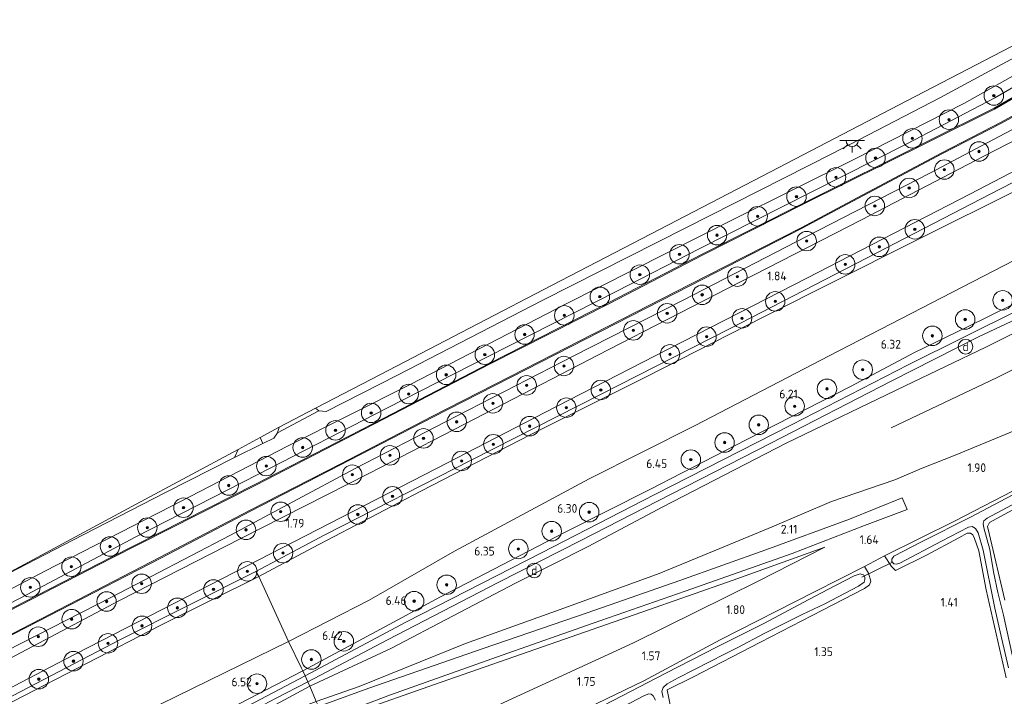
# Model space of a CAD drawing. Extents: x 130905 to 137824, y 412333 to 417928.
# Tile 225 of 256: x 135193 to 135396, y 416317 to 416456. Entities that reach past the tile are written whole.
import ezdxf
from ezdxf.enums import TextEntityAlignment as Align
from ezdxf.lldxf.tags import DXFTag

# ---------------------------------------------------------------- set-up
doc = ezdxf.new("R2010")
doc.units = 0
for name, color, linetype, lineweight in [('B-ME-GR-BOOM-S', 90, 'Continuous', 25), ('B-ME-GR-BOUWLAND_AKKERBOUW-GV', 80, 'Continuous', 13), ('B-ME-GR-GRAS-GV', 60, 'Continuous', 13), ('B-ME-GW-TALUD_KRUIN-G', 90, 'Continuous', 18), ('B-ME-GW-TALUD_TEEN-G', 90, 'Continuous', 18), ('B-ME-IE-MEUBILAIR_DIJKPAAL-S', 7, 'Continuous', 25), ('B-ME-IE-TERREINAFSCHEIDING_DOORGANG-G', 210, 'Continuous', 18), ('B-ME-IE-TERREINAFSCHEIDING_KUNSTMATIG_HEKWERK-G', 20, 'IE-TERREINAFSCHEIDING-KUNSTMATIG', 18), ('B-ME-KG-GRENS_OPNAME-G', 210, 'KG-OPNAME', 18), ('B-ME-KL-ET_LS_OV_LICHTPUNT-S', 190, 'Continuous', 25), ('B-ME-KW-KUNSTWERK_DUIKER-G', 170, 'Continuous', 18), ('B-ME-OB-BESCHOEIING-GV', 7, 'Continuous', 18), ('B-ME-OG-BREUKLIJN-G', 7, 'Continuous', 18), ('B-ME-OG-WATER_SLOOT-G', 120, 'Continuous', 18), ('B-ME-OG-WATER_SLOOT-GV', 120, 'Continuous', 18), ('B-ME-VH-VERHARDING_ASFALT-GV', 252, 'Continuous', 18), ('B-ME-VH-VERHARDING_HALFVERHARDING-GV', 252, 'Continuous', 18), ('B-ME-VH-VERHARDING_STRAATBAKSTEEN-GV', 252, 'Continuous', 18), ('B-ME-WH-WINTERBED-G', 150, 'WH-WINTERBED', 18), ('X-XX-AL-HOOGTELABEL-S', 7, 'Continuous', 25)]:
    doc.layers.add(name, color=color, linetype=linetype, lineweight=lineweight)
doc.styles.add('NLCS-ISO', font='NLCS-ISO.ttf')
doc.styles.add('NLCS-ISO-ANNOTATIVE-T18', font='NLCS-ISO.ttf', dxfattribs={"height": 1.8})
doc.styles.get("Standard").update_dxf_attribs({"font": 'arial.ttf'})
doc.linetypes.add('IE-TERREINAFSCHEIDING-KUNSTMATIG', pattern='A,4,[82,NLCS.SHX,S=0.75,R=90,X=0,Y=0],4,-2', length=10)
tags = doc.linetypes.add('KG-OPNAME', pattern='A,5.5,-2,["O",Standard,S=1.8,R=0,X=-0.5,Y=-0.9],-2,5.5,-2,[5,NLCS.SHX,S=0.75,R=0,X=0,Y=0],-2', length=19).pattern_tags.tags
tags[6] = DXFTag(74, 10)
tags = doc.linetypes.add('WH-WINTERBED', pattern='A,6,-3.5,["WB",Standard,S=1.8,R=0,X=-1.5,Y=-0.9],-3.5,6,-3.5,6,-3.5,6,-3.5,6,-3.5', length=51).pattern_tags.tags
tags[6] = DXFTag(74, 10)

# ---------------------------------------------------------------- blocks, each defined once
blk = doc.blocks.new('SAL-HOOGTELABEL-SO')
at = {"color": 0, "linetype": 'ByBlock', "lineweight": -2, "style": 'NLCS-ISO-ANNOTATIVE-T18'}
blk.add_attdef('HOOGTE', text='', height=1.8, dxfattribs=at).set_placement((2.79, 0), align=Align.RIGHT)
blk = doc.blocks.new('SGR-BOOM_01-SO')
at = {"linetype": 'ByBlock', "lineweight": 18}
h = blk.add_hatch(color=0, dxfattribs=at)
h.dxf.hatch_style = 1
edge = h.paths.add_edge_path()
edge.add_arc((0, 0), 0.25, 0, 360)
at = {"color": 0, "linetype": 'ByBlock', "lineweight": 18}
for radius in [2, 0.25]:
    blk.add_circle((0, 0), radius, dxfattribs=at)
blk = doc.blocks.new('SIE-DIJKPAAL-SO')
at = {"color": 0, "linetype": 'ByBlock', "lineweight": 18}
blk.add_circle((0, 0), 1.5, dxfattribs=at)
at = {"color": 0, "linetype": 'ByBlock', "lineweight": 18, "style": 'NLCS-ISO'}
blk.add_text('d', height=1.8, dxfattribs=at).set_placement((0, 0), align=Align.MIDDLE_CENTER)
blk = doc.blocks.new('SKL-ET_OV_LICHTPUNT-SO')
at = {"color": 0, "linetype": 'ByBlock', "lineweight": 18}
for points in [[(-1.25, 0), (-2.5, 0)], [(1.25, 0), (2.5, 0)], [(-0.92, -0.85), (-1.83, -1.7)], [(0, -1.25), (0, -2.5)], [(0.92, -0.85), (1.83, -1.7)]]:
    blk.add_lwpolyline(points, dxfattribs=at)
blk.add_lwpolyline([(0, 0), (1.25, 0, -1), (-1.25, 0)], format="xyb", close=True, dxfattribs=at)

msp = doc.modelspace()

# ---------------------------------------------------------------- linework, layer by layer
at = {"layer": 'B-ME-GR-BOUWLAND_AKKERBOUW-GV'}
for points in [[(135395.674, 416336.61, 1.46), (135392.48, 416350.269, 1.316), (135392.13, 416351.694, 1.337), (135392.529, 416352.514, 1.369), (135394.671, 416353.683, 1.339), (135400.874, 416357.025, 1.435)], [(135328.153, 416309.209, 1.422), (135326.403, 416318.194, 1.433), (135331.803, 416320.873, 1.628), (135345.534, 416327.969, 1.562), (135358.255, 416334.512, 1.39), (135366.891, 416338.944, 1.407), (135367.876, 416339.756, 1.473), (135368.207, 416340.487, 1.533), (135367.69, 416342.129, 1.49), (135366.898, 416343.48, 1.603), (135370.997, 416345.657, 1.552), (135372.393, 416343.51, 1.351), (135373.25, 416342.666, 1.512), (135379.612, 416345.792, 1.438), (135386.265, 416349.37, 1.437), (135387.933, 416350.316, 1.464), (135388.667, 416350.339, 1.475), (135389.112, 416350.009, 1.481), (135389.476, 416349.216, 1.509), (135390.323, 416346.715, 1.408), (135391.868, 416338.725, 1.4), (135395.945, 416320.676, 1.338)]]:
    msp.add_polyline3d(points, dxfattribs=at)
at = {"layer": 'B-ME-GR-GRAS-GV'}
for points in [[(135271.035, 416382.775, 1.485), (135256.392, 416375.291, 1.485), (135254.917, 416375.446, 1.45), (135254.202, 416375.946, 1.427), (135267.568, 416382.892, 1.49), (135285.836, 416392.386, 1.449), (135304.472, 416402.07, 1.484), (135323.108, 416411.754, 1.518), (135349.328, 416425.379, 1.493), (135375.548, 416439.005, 1.467), (135407.617, 416455.67, 1.551), (135408.846, 416453.95, 1.529), (135382.348, 416439.626, 1.619), (135360.306, 416428.235, 1.579), (135330.233, 416413.002, 1.571), (135300.866, 416398.138, 1.517)], [(135253.598, 416347.286, 1.868), (135242.549, 416341.432, 1.945), (135241.926, 416342.472, 1.897), (135256.142, 416349.951, 1.844), (135286.144, 416365.284, 1.824), (135312.666, 416378.772, 1.809), (135339.188, 416392.26, 1.793), (135365.316, 416405.729, 1.802), (135394.815, 416420.986, 1.889), (135422.17, 416434.996, 1.89), (135422.755, 416434.163, 1.843), (135416.579, 416430.938, 1.838), (135400.037, 416421.655, 1.784), (135376.309, 416409.829, 1.775), (135346.223, 416394.737, 1.772), (135322.069, 416382.42, 1.804), (135298.404, 416370.596, 1.826), (135275.795, 416358.914, 1.81)], [(135265.241, 416336.611, 6.345), (135248.631, 416328.094, 6.426), (135242.549, 416341.432, 1.945), (135253.598, 416347.286, 1.868), (135275.795, 416358.914, 1.81), (135298.404, 416370.596, 1.826), (135322.069, 416382.42, 1.804), (135346.223, 416394.737, 1.772), (135376.309, 416409.829, 1.775), (135400.037, 416421.655, 1.784), (135416.579, 416430.938, 1.838), (135422.755, 416434.163, 1.843), (135431.138, 416422.226, 6.271), (135397.554, 416406.24, 6.256), (135378.575, 416396.472, 6.262), (135359.596, 416386.704, 6.267), (135332.16, 416372.388, 6.527), (135310.343, 416361.442, 6.098), (135282.72, 416346.609, 6.428)], [(135266.636, 416330.158, 6.342), (135251.601, 416322.082, 6.398), (135251.359, 416322.64, 6.41), (135248.631, 416328.094, 6.426), (135265.241, 416336.611, 6.345), (135282.72, 416346.609, 6.428), (135310.343, 416361.442, 6.098), (135332.16, 416372.388, 6.527), (135359.596, 416386.704, 6.267), (135378.575, 416396.472, 6.262), (135397.554, 416406.24, 6.256), (135431.138, 416422.226, 6.271), (135435.338, 416416.244, 6.499), (135410.831, 416403.85, 6.474), (135388.035, 416392.679, 6.492), (135377.167, 416387.359, 6.435), (135364.034, 416380.447, 6.357), (135342.739, 416369.517, 6.348), (135322.818, 416359.252, 6.323), (135305.317, 416350.451, 6.288), (135279.891, 416337.261, 6.273)], [(135269.674, 416326.691, 6.15), (135253.072, 416318.965, 6.24), (135252.607, 416319.855, 6.3), (135269.015, 416328.445, 6.264), (135291.689, 416340.216, 6.249), (135308.67, 416348.845, 6.245), (135324.371, 416356.917, 6.198), (135347.627, 416368.774, 6.345), (135372.355, 416381.495, 6.384), (135390.252, 416390.617, 6.441), (135399.298, 416394.872, 6.398), (135419.021, 416404.291, 6.41), (135436.087, 416413.194, 6.46), (135437.13, 416413.691, 6.499), (135438.274, 416412.081, 6.357), (135424.48, 416404.91, 6.278), (135407.767, 416396.51, 6.312), (135391.803, 416388.519, 6.177), (135375.26, 416380.575, 6.234), (135350.815, 416368.761, 6.017), (135325.523, 416355.723, 6), (135310.152, 416347.615, 6.087), (135295.276, 416340.062, 6.052)], [(135245.668, 416369.824, 1.423), (135243.423, 416368.725, 1.452), (135242.867, 416369.944, 1.463), (135246.78, 416372.045, 1.447), (135246.39, 416370.945, 1.456)], [(135204.424, 416348.896, 1.577), (135185.435, 416339.106, 1.605), (135217.368, 416356.252, 1.568), (135238.32, 416367.503, 1.482), (135237.554, 416365.854, 1.528), (135223.414, 416358.687, 1.548)], [(135270.059, 416303.847, 1.926), (135261.277, 416299.521, 1.959), (135256.286, 416311.111, 5.023), (135262.249, 416313.565, 4.791), (135278.624, 416319.306, 4.166), (135303.746, 416328.02, 3.276), (135321.191, 416334.126, 2.646), (135339.934, 416340.673, 2.166), (135358.747, 416347.484, 1.869), (135345.053, 416340.457, 1.914), (135319.497, 416327.819, 1.873), (135292.832, 416315.601, 1.888), (135284.011, 416311.269, 1.827)], [(135089.363, 416260.792, 1.8), (135076.204, 416253.153, 1.917), (135075.011, 416254.877, 2.02), (135097.063, 416266.833, 1.885), (135131.089, 416284.82, 1.876), (135155.316, 416297.338, 1.885), (135180.935, 416311.199, 1.864), (135214.155, 416328.535, 1.825), (135241.926, 416342.472, 1.897), (135242.549, 416341.432, 1.945), (135222.493, 416331.455, 1.931), (135192.206, 416315.857, 1.892), (135159.71, 416298.709, 1.799), (135133.196, 416284.533, 1.66), (135112.353, 416273.195, 1.884)], [(135089.907, 416255.877, 3.53), (135077.909, 416250.771, 3.052), (135076.204, 416253.153, 1.917), (135089.363, 416260.792, 1.8), (135112.353, 416273.195, 1.884), (135133.196, 416284.533, 1.66), (135159.71, 416298.709, 1.799), (135192.206, 416315.857, 1.892), (135222.493, 416331.455, 1.931), (135242.549, 416341.432, 1.945), (135248.631, 416328.094, 6.426), (135222.361, 416315.217, 6.417), (135194.71, 416301.548, 6.517), (135174.765, 416291.633, 6.275), (135164.594, 416286.794, 6.15), (135159.782, 416284.455, 6.275), (135154.49, 416282.512, 5.789), (135140.894, 416277.463, 5.1), (135131.464, 416273.492, 4.93), (135108.664, 416263.742, 4.142)], [(135235.443, 416309.796, 6.344), (135229.431, 416306.558, 6.35), (135231.935, 416307.353, 6.161), (135239.268, 416310.083, 5.738), (135254.354, 416315.797, 5.114), (135254.605, 416315.242, 5.056), (135254.83, 416314.799, 5.056), (135239.32, 416309.695, 5.622), (135232.717, 416307.314, 5.949), (135225.7, 416305.016, 6.297), (135222.233, 416303.78, 6.27), (135231.481, 416308.744, 6.402), (135245.996, 416316.433, 6.299), (135252.607, 416319.855, 6.3), (135253.072, 416318.965, 6.24), (135243.546, 416313.838, 6.369)], [(135231.935, 416307.353, 6.161), (135229.431, 416306.558, 6.35), (135235.443, 416309.796, 6.344), (135243.546, 416313.838, 6.369), (135253.072, 416318.965, 6.24), (135254.354, 416315.797, 5.114), (135239.268, 416310.083, 5.738)]]:
    msp.add_polyline3d(points, close=True, dxfattribs=at)
for points in [[(135175.351, 416330.284, 1.625), (135198.685, 416342.519, 1.627), (135224.493, 416355.805, 1.633), (135248.431, 416368.177, 1.492), (135273.748, 416380.89, 1.518), (135305.671, 416397.358, 1.538), (135339.953, 416414.647, 1.582), (135364.669, 416427.017, 1.634), (135387.383, 416438.58, 1.628), (135410.546, 416451.55, 1.627)], [(135170.355, 416324.982, 1.334), (135195.045, 416337.767, 1.239), (135217.363, 416349.549, 1.148), (135242.39, 416362.331, 1.38), (135268.997, 416376.018, 1.366), (135289.499, 416386.511, 1.265), (135316.071, 416399.964, 1.196), (135333.053, 416408.709, 1.427), (135355.938, 416420.304, 1.623), (135375.541, 416430.223, 1.43), (135393.636, 416439.633, 1.345), (135411.598, 416450.045, 1.313)], [(135411.598, 416450.045, 1.313), (135393.636, 416439.633, 1.345), (135375.541, 416430.223, 1.43), (135355.938, 416420.304, 1.623), (135333.053, 416408.709, 1.427), (135316.071, 416399.964, 1.196), (135289.499, 416386.511, 1.265), (135268.997, 416376.018, 1.366), (135242.39, 416362.331, 1.38), (135217.363, 416349.549, 1.148), (135195.045, 416337.767, 1.239), (135170.355, 416324.982, 1.334)], [(135412.643, 416448.594, 0.54), (135393.501, 416437.505, 0.54), (135379.745, 416430.67, 0.54), (135354.367, 416418.05, 0.54), (135333.547, 416407.538, 0.54), (135314.433, 416397.637, 0.54), (135289.847, 416385.155, 0.54), (135268.202, 416373.944, 0.54), (135241.867, 416360.373, 0.54), (135212.218, 416345.345, 0.54), (135179.494, 416328.55, 0.54)], [(135190.303, 416328.626, 0.565), (135222.434, 416345.227, 0.565), (135240.858, 416354.837, 0.565), (135259.337, 416364.331, 0.565), (135278.304, 416374.145, 0.565), (135297.327, 416383.843, 0.565), (135331.146, 416401.151, 0.565), (135353.964, 416412.821, 0.565), (135363.439, 416417.87, 0.565), (135382.88, 416428.206, 0.565), (135395.023, 416434.47, 0.565), (135410.438, 416442.941, 0.565)], [(135417.822, 416441.254, 1.802), (135391.367, 416427.65, 1.743), (135366.235, 416414.612, 1.829), (135338.761, 416400.54, 1.773), (135314.266, 416387.915, 1.651), (135289.043, 416374.903, 1.766), (135265.163, 416362.582, 1.718), (135238.863, 416349.199, 1.698), (135213.966, 416336.486, 1.732), (135187.748, 416322.7, 1.805)], [(135183.448, 416314.365, 1.764), (135202.786, 416324.424, 1.765), (135222.595, 416334.589, 1.759), (135242.404, 416344.755, 1.753), (135261.84, 416354.765, 1.787), (135281.276, 416364.776, 1.82), (135301.274, 416375.053, 1.833), (135321.273, 416385.33, 1.846), (135355.053, 416402.63, 1.859), (135388.519, 416419.86, 1.874), (135420.933, 416436.758, 1.897)], [(135422.17, 416434.996, 1.89), (135394.815, 416420.986, 1.889), (135365.316, 416405.729, 1.802), (135339.188, 416392.26, 1.793), (135312.666, 416378.772, 1.809), (135286.144, 416365.284, 1.824), (135256.142, 416349.951, 1.844), (135241.926, 416342.472, 1.897), (135214.155, 416328.535, 1.825), (135180.935, 416311.199, 1.864)], [(135395.696, 416432.356, 1.753), (135380.265, 416424.173, 1.706), (135354.976, 416411.187, 1.689), (135329.677, 416398.151, 1.668), (135307.208, 416386.696, 1.719), (135280.901, 416373.146, 1.656), (135262.32, 416363.564, 1.715), (135236.787, 416349.927, 1.761), (135212.339, 416337.227, 1.709), (135187.636, 416324.645, 1.744)], [(135187.636, 416324.645, 1.744), (135212.339, 416337.227, 1.709), (135236.787, 416349.927, 1.761), (135262.32, 416363.564, 1.715), (135280.901, 416373.146, 1.656), (135307.208, 416386.696, 1.719), (135329.677, 416398.151, 1.668), (135354.976, 416411.187, 1.689), (135380.265, 416424.173, 1.706), (135395.696, 416432.356, 1.753)], [(135402.882, 416373.491, 2.068), (135385.466, 416366.318, 2.247), (135378.697, 416363.647, 2.237), (135373.096, 416361.249, 2.13), (135360.121, 416356.826, 2.037), (135347.946, 416351.659, 2.28), (135337.196, 416347.148, 2.524), (135324.723, 416342.072, 2.819), (135306.89, 416335.562, 3.269), (135284.961, 416327.674, 4.126), (135263.157, 416318.875, 4.791), (135254.354, 416315.797, 5.114), (135253.072, 416318.965, 6.24), (135269.674, 416326.691, 6.15), (135295.276, 416340.062, 6.052), (135310.152, 416347.615, 6.087), (135325.523, 416355.723, 6), (135350.815, 416368.761, 6.017), (135375.26, 416380.575, 6.234), (135391.803, 416388.519, 6.177), (135407.767, 416396.51, 6.312)], [(135254.354, 416315.797, 5.114), (135263.157, 416318.875, 4.791), (135284.961, 416327.674, 4.126), (135306.89, 416335.562, 3.269), (135324.723, 416342.072, 2.819), (135337.196, 416347.148, 2.524), (135347.946, 416351.659, 2.28), (135360.121, 416356.826, 2.037), (135373.096, 416361.249, 2.13), (135378.697, 416363.647, 2.237), (135385.466, 416366.318, 2.247), (135402.882, 416373.491, 2.068)], [(135411.021, 416366.082, 1.342), (135385.375, 416352.786, 1.41), (135370.997, 416345.657, 1.552), (135366.898, 416343.48, 1.603), (135356.633, 416338.296, 1.472), (135337.282, 416328.468, 1.485), (135321.583, 416320.061, 1.359), (135298.348, 416308.811, 1.475)], [(135395.945, 416320.676, 1.338), (135391.868, 416338.725, 1.4), (135390.323, 416346.715, 1.408), (135389.476, 416349.216, 1.509), (135389.112, 416350.009, 1.481), (135388.667, 416350.339, 1.475), (135387.933, 416350.316, 1.464), (135386.265, 416349.37, 1.437), (135379.612, 416345.792, 1.438), (135373.25, 416342.666, 1.512), (135372.393, 416343.51, 1.351), (135370.997, 416345.657, 1.552), (135385.375, 416352.786, 1.41), (135411.021, 416366.082, 1.342)], [(135403.281, 416361.316, 0.595), (135388.622, 416353.617, 0.595), (135378.561, 416348.536, 0.595), (135372.931, 416345.596, 0.595), (135372.486, 416344.988, 0.595), (135372.489, 416344.509, 0.595), (135372.868, 416344.069, 0.595), (135373.379, 416343.946, 0.595), (135374.113, 416344.183, 0.595), (135382.703, 416348.676, 0.595), (135388.242, 416351.572, 0.595), (135388.951, 416351.684, 0.595), (135389.662, 416351.317, 0.595), (135390.181, 416350.407, 0.595), (135391.222, 416346.864, 0.595), (135393.645, 416334.914, 0.595), (135395.067, 416328.559, 0.595), (135396.428, 416322.684, 0.595)], [(135255.948, 416311.988, 5.056), (135269.62, 416317.157, 4.527), (135292.514, 416325.292, 3.693), (135311.177, 416331.891, 3.012), (135330.07, 416338.436, 2.406), (135352.002, 416346.173, 1.953), (135366.899, 416351.883, 1.801), (135375.608, 416355.215, 1.782), (135374.599, 416357.568, 1.878), (135363.775, 416353.222, 1.852), (135346.607, 416346.903, 2.099), (135328.957, 416340.63, 2.487), (135309.963, 416334.015, 3.051), (135288.616, 416326.666, 3.816), (135265.152, 416318.517, 4.706), (135254.83, 416314.799, 5.056)], [(135397.283, 416325.097, 0.595), (135395.387, 416333.514, 0.595), (135394.229, 416338.131, 0.595), (135393.374, 416342.411, 0.595), (135392.592, 416346.953, 0.595), (135391.351, 416351.389, 0.595), (135391.209, 416352.338, 0.595), (135391.401, 416352.824, 0.595), (135392.084, 416353.405, 0.595), (135399.11, 416357.151, 0.595)], [(135400.874, 416357.025, 1.435), (135394.671, 416353.683, 1.339), (135392.529, 416352.514, 1.369), (135392.13, 416351.694, 1.337), (135392.48, 416350.269, 1.316), (135395.674, 416336.61, 1.46)], [(135292.832, 416315.601, 1.888), (135319.497, 416327.819, 1.873), (135345.053, 416340.457, 1.914), (135358.747, 416347.484, 1.869), (135339.934, 416340.673, 2.166), (135321.191, 416334.126, 2.646), (135303.746, 416328.02, 3.276), (135278.624, 416319.306, 4.166), (135262.249, 416313.565, 4.791)], [(135298.348, 416308.811, 1.475), (135321.583, 416320.061, 1.359), (135337.282, 416328.468, 1.485), (135356.633, 416338.296, 1.472), (135366.898, 416343.48, 1.603), (135367.69, 416342.129, 1.49), (135368.207, 416340.487, 1.533), (135367.876, 416339.756, 1.473), (135366.891, 416338.944, 1.407), (135358.255, 416334.512, 1.39), (135345.534, 416327.969, 1.562), (135331.803, 416320.873, 1.628), (135326.403, 416318.194, 1.433), (135328.153, 416309.209, 1.422)], [(135325.538, 416316.635, 0.595), (135325.299, 416317.848, 0.595), (135325.53, 416318.664, 0.595), (135326.354, 416319.425, 0.595), (135328.612, 416320.671, 0.595), (135338.305, 416325.577, 0.595), (135340.894, 416326.84, 0.595), (135346.272, 416329.716, 0.595), (135354.076, 416333.608, 0.595), (135358.758, 416335.813, 0.595), (135365.656, 416339.471, 0.595), (135366.812, 416340.305, 0.595), (135366.958, 416340.826, 0.595), (135366.922, 416341.317, 0.595), (135366.668, 416341.79, 0.595), (135365.987, 416341.973, 0.595), (135364.794, 416341.574, 0.595), (135359.362, 416338.753, 0.595), (135354.288, 416336.13, 0.595), (135346.358, 416331.858, 0.595), (135336.811, 416327.068, 0.595), (135325.939, 416321.504, 0.595), (135317.172, 416316.974, 0.595), (135309.612, 416313.05, 0.595)], [(135174.765, 416291.633, 6.275), (135194.71, 416301.548, 6.517), (135222.361, 416315.217, 6.417), (135248.631, 416328.094, 6.426), (135251.359, 416322.64, 6.41), (135251.601, 416322.082, 6.398), (135234.836, 416313.391, 6.488), (135222.145, 416306.491, 6.447), (135207.046, 416297.835, 6.477), (135193.875, 416290.49, 6.471), (135187.194, 416287.168, 6.478)], [(135311.55, 416311.716, 0.595), (135321.732, 416317.007, 0.595), (135322.651, 416317.39, 0.595), (135323.083, 416317.314, 0.595), (135323.521, 416316.93, 0.595), (135324.007, 416316.032, 0.595)]]:
    msp.add_polyline3d(points, dxfattribs=at)
at = {"layer": 'B-ME-GW-TALUD_KRUIN-G'}
for points in [[(135431.138, 416422.226, 6.271), (135397.554, 416406.24, 6.256), (135378.575, 416396.472, 6.262), (135359.596, 416386.704, 6.267), (135332.16, 416372.388, 6.527), (135310.343, 416361.442, 6.098), (135282.72, 416346.609, 6.428), (135265.241, 416336.611, 6.345), (135248.631, 416328.094, 6.426), (135222.361, 416315.217, 6.417), (135194.71, 416301.548, 6.517), (135174.765, 416291.633, 6.275), (135164.594, 416286.794, 6.15), (135159.782, 416284.455, 6.275), (135154.49, 416282.512, 5.789), (135140.894, 416277.463, 5.1), (135131.464, 416273.492, 4.93), (135108.664, 416263.742, 4.142), (135089.907, 416255.877, 3.53), (135077.909, 416250.771, 3.052)], [(135438.274, 416412.081, 6.357), (135424.48, 416404.91, 6.278), (135407.767, 416396.51, 6.312), (135391.803, 416388.519, 6.177), (135375.26, 416380.575, 6.234), (135350.815, 416368.761, 6.017), (135325.523, 416355.723, 6), (135310.152, 416347.615, 6.087), (135295.276, 416340.062, 6.052), (135269.674, 416326.691, 6.15), (135253.072, 416318.965, 6.24), (135243.546, 416313.838, 6.369), (135235.443, 416309.796, 6.344), (135229.431, 416306.558, 6.35)], [(135153.304, 416238.313, 1.476), (135156.794, 416242.52, 1.827), (135159.45, 416246.055, 2.227), (135164.246, 416252.55, 3.188), (135171.926, 416264.604, 4.636), (135176.703, 416272.498, 5.866), (135180.056, 416277.937, 6.435), (135181.888, 416279.78, 6.521), (135183.26, 416280.722, 6.51), (135191.505, 416285.142, 6.441), (135205.528, 416292.25, 6.35), (135212.296, 416295.205, 6.317), (135219.646, 416298.033, 6.295), (135228.927, 416301.618, 6.214), (135238.965, 416305.07, 5.826), (135256.286, 416311.111, 5.023), (135262.249, 416313.565, 4.791), (135278.624, 416319.306, 4.166), (135303.746, 416328.02, 3.276), (135321.191, 416334.126, 2.646), (135339.934, 416340.673, 2.166), (135358.747, 416347.484, 1.869)]]:
    msp.add_polyline3d(points, dxfattribs=at)
at = {"layer": 'B-ME-GW-TALUD_TEEN-G'}
for points in [[(135076.204, 416253.153, 1.917), (135089.363, 416260.792, 1.8), (135112.353, 416273.195, 1.884), (135133.196, 416284.533, 1.66), (135159.71, 416298.709, 1.799), (135192.206, 416315.857, 1.892), (135222.493, 416331.455, 1.931), (135242.549, 416341.432, 1.945), (135253.598, 416347.286, 1.868), (135275.795, 416358.914, 1.81), (135298.404, 416370.596, 1.826), (135322.069, 416382.42, 1.804), (135346.223, 416394.737, 1.772), (135376.309, 416409.829, 1.775), (135400.037, 416421.655, 1.784), (135416.579, 416430.938, 1.838), (135422.755, 416434.163, 1.843)], [(135448.92, 416396.901, 2.178), (135423.333, 416383.149, 2.047), (135402.882, 416373.491, 2.068), (135385.466, 416366.318, 2.247), (135378.697, 416363.647, 2.237), (135373.096, 416361.249, 2.13), (135360.121, 416356.826, 2.037), (135347.946, 416351.659, 2.28), (135337.196, 416347.148, 2.524), (135324.723, 416342.072, 2.819), (135306.89, 416335.562, 3.269), (135284.961, 416327.674, 4.126), (135263.157, 416318.875, 4.791), (135254.354, 416315.797, 5.114), (135239.268, 416310.083, 5.738), (135231.935, 416307.353, 6.161), (135229.431, 416306.558, 6.35)], [(135358.747, 416347.484, 1.869), (135345.053, 416340.457, 1.914), (135319.497, 416327.819, 1.873), (135292.832, 416315.601, 1.888), (135284.011, 416311.269, 1.827), (135270.059, 416303.847, 1.926), (135261.277, 416299.521, 1.959), (135259.909, 416298.816, 1.977), (135248.16, 416292.976, 1.869), (135233.575, 416285.183, 1.901), (135213.92, 416274.893, 1.763), (135203.434, 416269.169, 1.794), (135189.294, 416261.277, 1.73), (135179.676, 416255.764, 1.713), (135173.098, 416251.808, 1.68), (135166.695, 416247.756, 1.641), (135158.936, 416242.343, 1.617), (135153.304, 416238.313, 1.476)]]:
    msp.add_polyline3d(points, dxfattribs=at)
at = {"layer": 'B-ME-IE-TERREINAFSCHEIDING_DOORGANG-G'}
for points in [[(135370.997, 416345.657, 1.552), (135366.898, 416343.48, 1.603)], [(135251.359, 416322.64, 6.41), (135251.601, 416322.082, 6.398), (135252.077, 416321.029, 6.352), (135252.607, 416319.855, 6.3), (135253.072, 416318.965, 6.24)]]:
    msp.add_polyline3d(points, dxfattribs=at)
at = {"layer": 'B-ME-IE-TERREINAFSCHEIDING_KUNSTMATIG_HEKWERK-G'}
for points in [[(135422.17, 416434.996, 1.89), (135394.815, 416420.986, 1.889), (135365.316, 416405.729, 1.802), (135339.188, 416392.26, 1.793), (135312.666, 416378.772, 1.809), (135286.144, 416365.284, 1.824), (135256.142, 416349.951, 1.844), (135241.926, 416342.472, 1.897)], [(135251.359, 416322.64, 6.41), (135248.631, 416328.094, 6.426), (135242.549, 416341.432, 1.945), (135241.926, 416342.472, 1.897), (135214.155, 416328.535, 1.825), (135180.935, 416311.199, 1.864), (135155.316, 416297.338, 1.885), (135131.089, 416284.82, 1.876), (135097.063, 416266.833, 1.885), (135075.011, 416254.877, 2.02)], [(135253.072, 416318.965, 6.24), (135254.354, 416315.797, 5.114), (135254.605, 416315.242, 5.056)]]:
    msp.add_polyline3d(points, dxfattribs=at)
at = {"layer": 'B-ME-KG-GRENS_OPNAME-G'}
msp.add_polyline3d([(135407.617, 416455.67, 1.551), (135375.548, 416439.005, 1.467), (135349.328, 416425.379, 1.493), (135323.108, 416411.754, 1.518), (135304.472, 416402.07, 1.484), (135285.836, 416392.386, 1.449), (135267.568, 416382.892, 1.49), (135254.202, 416375.946, 1.427), (135246.78, 416372.045, 1.447), (135242.867, 416369.944, 1.463), (135238.32, 416367.503, 1.482), (135217.368, 416356.252, 1.568), (135185.435, 416339.106, 1.605), (135164.427, 416327.826, 1.605), (135143.42, 416316.546, 1.604), (135119.143, 416303.51, 1.564), (135094.867, 416290.475, 1.523), (135062.262, 416272.968, 1.656)], dxfattribs=at)
at = {"layer": 'B-ME-KW-KUNSTWERK_DUIKER-G'}
msp.add_polyline3d([(135366.354, 416341.329, 0.606), (135372.657, 416344.386, 0.606)], dxfattribs=at)
at = {"layer": 'B-ME-OB-BESCHOEIING-GV'}
for points in [[(135179.494, 416328.55, 0.54), (135212.218, 416345.345, 0.54), (135241.867, 416360.373, 0.54), (135268.202, 416373.944, 0.54), (135289.847, 416385.155, 0.54), (135314.433, 416397.637, 0.54), (135333.547, 416407.538, 0.54), (135354.367, 416418.05, 0.54), (135379.745, 416430.67, 0.54), (135393.501, 416437.505, 0.54), (135412.643, 416448.594, 0.54)], [(135412.743, 416448.421, 0.365), (135393.596, 416437.329, 0.365), (135379.834, 416430.491, 0.365), (135354.457, 416417.871, 0.365), (135333.638, 416407.36, 0.365), (135314.524, 416397.459, 0.365), (135289.938, 416384.977, 0.365), (135268.294, 416373.766, 0.365), (135241.958, 416360.195, 0.365), (135212.309, 416345.167, 0.365), (135179.586, 416328.373, 0.365)], [(135190.211, 416328.804, 0.365), (135222.342, 416345.405, 0.365), (135240.766, 416355.014, 0.365), (135259.245, 416364.509, 0.365), (135278.213, 416374.322, 0.365), (135297.236, 416384.021, 0.365), (135331.055, 416401.329, 0.365), (135353.871, 416412.998, 0.365), (135363.345, 416418.047, 0.365), (135382.787, 416428.383, 0.365), (135394.929, 416434.646, 0.365), (135410.342, 416443.116, 0.365)], [(135410.438, 416442.941, 0.565), (135395.023, 416434.47, 0.565), (135382.88, 416428.206, 0.565), (135363.439, 416417.87, 0.565), (135353.964, 416412.821, 0.565), (135331.146, 416401.151, 0.565), (135297.327, 416383.843, 0.565), (135278.304, 416374.145, 0.565), (135259.337, 416364.331, 0.565), (135240.858, 416354.837, 0.565), (135222.434, 416345.227, 0.565), (135190.303, 416328.626, 0.565)]]:
    msp.add_polyline3d(points, dxfattribs=at)
at = {"layer": 'B-ME-OG-BREUKLIJN-G'}
msp.add_polyline3d([(135440.155, 416405.399, 4.674), (135418.155, 416394.198, 4.674), (135394.087, 416382.238, 4.736), (135372.355, 416371.956, 4.674)], dxfattribs=at)
at = {"layer": 'B-ME-OG-WATER_SLOOT-G'}
for points in [[(135411.598, 416450.045, 1.313), (135393.636, 416439.633, 1.345), (135375.541, 416430.223, 1.43), (135355.938, 416420.304, 1.623), (135333.053, 416408.709, 1.427), (135316.071, 416399.964, 1.196), (135289.499, 416386.511, 1.265), (135268.997, 416376.018, 1.366), (135242.39, 416362.331, 1.38), (135217.363, 416349.549, 1.148), (135195.045, 416337.767, 1.239), (135170.355, 416324.982, 1.334), (135149.451, 416314.128, 1.447), (135125.912, 416301.563, 1.466), (135103.618, 416289.615, 1.368), (135078.571, 416276.338, 1.351), (135064.902, 416269.18, 1.399)], [(135069.622, 416262.524, 1.828), (135076.097, 416265.965, 1.598), (135101.815, 416279.439, 1.626), (135133.238, 416296.285, 1.591), (135163.773, 416312.059, 1.728), (135187.636, 416324.645, 1.744), (135212.339, 416337.227, 1.709), (135236.787, 416349.927, 1.761), (135262.32, 416363.564, 1.715), (135280.901, 416373.146, 1.656), (135307.208, 416386.696, 1.719), (135329.677, 416398.151, 1.668), (135354.976, 416411.187, 1.689), (135380.265, 416424.173, 1.706), (135395.696, 416432.356, 1.753), (135416.42, 416443.185, 1.903)], [(135373.25, 416342.666, 1.512), (135372.393, 416343.51, 1.351), (135370.997, 416345.657, 1.552), (135385.375, 416352.786, 1.41), (135411.021, 416366.082, 1.342), (135425.303, 416373.626, 1.614)], [(135400.874, 416357.025, 1.435), (135394.671, 416353.683, 1.339), (135392.529, 416352.514, 1.369), (135392.13, 416351.694, 1.337), (135392.48, 416350.269, 1.316), (135395.674, 416336.61, 1.46)], [(135395.945, 416320.676, 1.338), (135391.868, 416338.725, 1.4), (135390.323, 416346.715, 1.408), (135389.476, 416349.216, 1.509), (135389.112, 416350.009, 1.481), (135388.667, 416350.339, 1.475), (135387.933, 416350.316, 1.464), (135386.265, 416349.37, 1.437), (135379.612, 416345.792, 1.438), (135373.25, 416342.666, 1.512)], [(135274.727, 416297.167, 1.455), (135279.021, 416299.285, 1.427), (135290.57, 416304.762, 1.41), (135298.348, 416308.811, 1.475), (135321.583, 416320.061, 1.359), (135337.282, 416328.468, 1.485), (135356.633, 416338.296, 1.472), (135366.898, 416343.48, 1.603)], [(135366.898, 416343.48, 1.603), (135367.69, 416342.129, 1.49), (135368.207, 416340.487, 1.533), (135367.876, 416339.756, 1.473), (135366.891, 416338.944, 1.407), (135358.255, 416334.512, 1.39), (135345.534, 416327.969, 1.562), (135331.803, 416320.873, 1.628), (135326.403, 416318.194, 1.433)], [(135326.403, 416318.194, 1.433), (135328.153, 416309.209, 1.422), (135333.068, 416284.375, 1.293), (135335.904, 416269.772, 1.105), (135342.079, 416239.798, 1.037), (135347.761, 416211.076, 1.118), (135353.308, 416182.08, 1.04), (135357.812, 416157.557, 0.944), (135361.701, 416134.549, 1.037), (135366.359, 416110.69, 1.088), (135369.734, 416092.215, 1.085)]]:
    msp.add_polyline3d(points, dxfattribs=at)
at = {"layer": 'B-ME-OG-WATER_SLOOT-GV'}
for points in [[(135179.586, 416328.373, 0.365), (135212.309, 416345.167, 0.365), (135241.958, 416360.195, 0.365), (135268.294, 416373.766, 0.365), (135289.938, 416384.977, 0.365), (135314.524, 416397.459, 0.365), (135333.638, 416407.36, 0.365), (135354.457, 416417.871, 0.365), (135379.834, 416430.491, 0.365), (135393.596, 416437.329, 0.365), (135412.743, 416448.421, 0.365)], [(135410.342, 416443.116, 0.365), (135394.929, 416434.646, 0.365), (135382.787, 416428.383, 0.365), (135363.345, 416418.047, 0.365), (135353.871, 416412.998, 0.365), (135331.055, 416401.329, 0.365), (135297.236, 416384.021, 0.365), (135278.213, 416374.322, 0.365), (135259.245, 416364.509, 0.365), (135240.766, 416355.014, 0.365), (135222.342, 416345.405, 0.365), (135190.211, 416328.804, 0.365)], [(135396.428, 416322.684, 0.595), (135395.067, 416328.559, 0.595), (135393.645, 416334.914, 0.595), (135391.222, 416346.864, 0.595), (135390.181, 416350.407, 0.595), (135389.662, 416351.317, 0.595), (135388.951, 416351.684, 0.595), (135388.242, 416351.572, 0.595), (135382.703, 416348.676, 0.595), (135374.113, 416344.183, 0.595), (135373.379, 416343.946, 0.595), (135372.868, 416344.069, 0.595), (135372.489, 416344.509, 0.595), (135372.486, 416344.988, 0.595), (135372.931, 416345.596, 0.595), (135378.561, 416348.536, 0.595), (135388.622, 416353.617, 0.595), (135403.281, 416361.316, 0.595)], [(135399.11, 416357.151, 0.595), (135392.084, 416353.405, 0.595), (135391.401, 416352.824, 0.595), (135391.209, 416352.338, 0.595), (135391.351, 416351.389, 0.595), (135392.592, 416346.953, 0.595), (135393.374, 416342.411, 0.595), (135394.229, 416338.131, 0.595), (135395.387, 416333.514, 0.595), (135397.283, 416325.097, 0.595)], [(135309.612, 416313.05, 0.595), (135317.172, 416316.974, 0.595), (135325.939, 416321.504, 0.595), (135336.811, 416327.068, 0.595), (135346.358, 416331.858, 0.595), (135354.288, 416336.13, 0.595), (135359.362, 416338.753, 0.595), (135364.794, 416341.574, 0.595), (135365.987, 416341.973, 0.595), (135366.668, 416341.79, 0.595), (135366.922, 416341.317, 0.595), (135366.958, 416340.826, 0.595), (135366.812, 416340.305, 0.595), (135365.656, 416339.471, 0.595), (135358.758, 416335.813, 0.595), (135354.076, 416333.608, 0.595), (135346.272, 416329.716, 0.595), (135340.894, 416326.84, 0.595), (135338.305, 416325.577, 0.595), (135328.612, 416320.671, 0.595), (135326.354, 416319.425, 0.595), (135325.53, 416318.664, 0.595), (135325.299, 416317.848, 0.595), (135325.538, 416316.635, 0.595)], [(135324.007, 416316.032, 0.595), (135323.521, 416316.93, 0.595), (135323.083, 416317.314, 0.595), (135322.651, 416317.39, 0.595), (135321.732, 416317.007, 0.595), (135311.55, 416311.716, 0.595)]]:
    msp.add_polyline3d(points, dxfattribs=at)
at = {"layer": 'B-ME-VH-VERHARDING_ASFALT-GV'}
for points in [[(135185.435, 416339.106, 1.605), (135204.424, 416348.896, 1.577), (135223.414, 416358.687, 1.548), (135237.554, 416365.854, 1.528), (135243.423, 416368.725, 1.452), (135245.668, 416369.824, 1.423), (135246.39, 416370.945, 1.456), (135254.917, 416375.446, 1.45), (135256.392, 416375.291, 1.485), (135271.035, 416382.775, 1.485), (135300.866, 416398.138, 1.517), (135330.233, 416413.002, 1.571), (135360.306, 416428.235, 1.579), (135382.348, 416439.626, 1.619), (135408.846, 416453.95, 1.529)], [(135410.546, 416451.55, 1.627), (135387.383, 416438.58, 1.628), (135364.669, 416427.017, 1.634), (135339.953, 416414.647, 1.582), (135305.671, 416397.358, 1.538), (135273.748, 416380.89, 1.518), (135248.431, 416368.177, 1.492), (135224.493, 416355.805, 1.633), (135198.685, 416342.519, 1.627), (135175.351, 416330.284, 1.625)], [(135187.748, 416322.7, 1.805), (135213.966, 416336.486, 1.732), (135238.863, 416349.199, 1.698), (135265.163, 416362.582, 1.718), (135289.043, 416374.903, 1.766), (135314.266, 416387.915, 1.651), (135338.761, 416400.54, 1.773), (135366.235, 416414.612, 1.829), (135391.367, 416427.65, 1.743), (135417.822, 416441.254, 1.802)], [(135420.933, 416436.758, 1.897), (135388.519, 416419.86, 1.874), (135355.053, 416402.63, 1.859), (135321.273, 416385.33, 1.846), (135301.274, 416375.053, 1.833), (135281.276, 416364.776, 1.82), (135261.84, 416354.765, 1.787), (135242.404, 416344.755, 1.753), (135222.595, 416334.589, 1.759), (135202.786, 416324.424, 1.765), (135183.448, 416314.365, 1.764)]]:
    msp.add_polyline3d(points, dxfattribs=at)
at = {"layer": 'B-ME-VH-VERHARDING_HALFVERHARDING-GV'}
for points in [[(135269.015, 416328.445, 6.264), (135252.607, 416319.855, 6.3), (135252.077, 416321.029, 6.352), (135251.601, 416322.082, 6.398), (135266.636, 416330.158, 6.342), (135279.891, 416337.261, 6.273), (135305.317, 416350.451, 6.288), (135322.818, 416359.252, 6.323), (135342.739, 416369.517, 6.348), (135364.034, 416380.447, 6.357), (135377.167, 416387.359, 6.435), (135388.035, 416392.679, 6.492), (135410.831, 416403.85, 6.474), (135435.338, 416416.244, 6.499), (135437.13, 416413.691, 6.499), (135436.087, 416413.194, 6.46), (135419.021, 416404.291, 6.41), (135399.298, 416394.872, 6.398), (135390.252, 416390.617, 6.441), (135372.355, 416381.495, 6.384), (135347.627, 416368.774, 6.345), (135324.371, 416356.917, 6.198), (135308.67, 416348.845, 6.245), (135291.689, 416340.216, 6.249)], [(135243.423, 416368.725, 1.452), (135237.554, 416365.854, 1.528), (135238.32, 416367.503, 1.482), (135242.867, 416369.944, 1.463)], [(135269.62, 416317.157, 4.527), (135255.948, 416311.988, 5.056), (135254.83, 416314.799, 5.056), (135265.152, 416318.517, 4.706), (135288.616, 416326.666, 3.816), (135309.963, 416334.015, 3.051), (135328.957, 416340.63, 2.487), (135346.607, 416346.903, 2.099), (135363.775, 416353.222, 1.852), (135374.599, 416357.568, 1.878), (135375.608, 416355.215, 1.782), (135366.899, 416351.883, 1.801), (135352.002, 416346.173, 1.953), (135330.07, 416338.436, 2.406), (135311.177, 416331.891, 3.012), (135292.514, 416325.292, 3.693)]]:
    msp.add_polyline3d(points, close=True, dxfattribs=at)
msp.add_polyline3d([(135187.194, 416287.168, 6.478), (135193.875, 416290.49, 6.471), (135207.046, 416297.835, 6.477), (135222.145, 416306.491, 6.447), (135234.836, 416313.391, 6.488), (135251.601, 416322.082, 6.398), (135252.077, 416321.029, 6.352), (135252.607, 416319.855, 6.3), (135245.996, 416316.433, 6.299), (135231.481, 416308.744, 6.402), (135222.233, 416303.78, 6.27), (135225.7, 416305.016, 6.297), (135232.717, 416307.314, 5.949), (135239.32, 416309.695, 5.622), (135254.83, 416314.799, 5.056), (135255.948, 416311.988, 5.056), (135240.645, 416306.845, 5.768), (135225.659, 416301.779, 6.331), (135217.521, 416298.976, 6.418), (135212.104, 416296.803, 6.36), (135201.069, 416291.221, 6.251), (135187.158, 416284.219, 6.351)], dxfattribs=at)
at = {"layer": 'B-ME-VH-VERHARDING_STRAATBAKSTEEN-GV'}
msp.add_polyline3d([(135254.917, 416375.446, 1.45), (135246.39, 416370.945, 1.456), (135246.78, 416372.045, 1.447), (135254.202, 416375.946, 1.427)], close=True, dxfattribs=at)
at = {"layer": 'B-ME-WH-WINTERBED-G'}
msp.add_polyline3d([(135436.076, 416415.193, 6.499), (135415.348, 416404.465, 6.44), (135398.723, 416396.215, 6.392), (135375.838, 416384.896, 6.337), (135351.922, 416372.575, 6.236), (135323.87, 416358.247, 6.197), (135300.582, 416346.281, 6.207), (135272.91, 416332.113, 6.353), (135252.077, 416321.029, 6.352), (135237.674, 416313.47, 6.425), (135219.587, 416303.55, 6.437), (135194.482, 416289.387, 6.463), (135186.631, 416285.351, 6.496), (135182.084, 416283.806, 6.502), (135178, 416281.762, 6.449), (135166.993, 416275.263, 6.377), (135154.062, 416268.064, 6.364), (135123.71, 416252.102, 6.399), (135089.898, 416233.751, 6.533)], dxfattribs=at)

# ---------------------------------------------------------------- block references
at = {"layer": 'B-ME-GR-BOOM-S'}
for p in [(135393.431, 416440.108, 1.413), (135384.205, 416435.171, 1.433), (135376.722, 416431.319, 1.433), (135390.387, 416428.621, 1.695), (135369.144, 416427.309, 1.363), (135383.282, 416424.922, 1.645), (135361.043, 416423.332, 1.433), (135376.04, 416421.157, 1.735), (135352.93, 416419.377, 1.423), (135368.993, 416417.456, 1.725), (135344.942, 416415.341, 1.353), (135377.204, 416412.669, 1.801), (135336.625, 416411.458, 1.363), (135355.004, 416410.247, 1.885), (135369.908, 416409.076, 1.821), (135328.913, 416407.554, 1.403), (135362.931, 416405.466, 1.801), (135320.773, 416403.36, 1.383), (135340.775, 416402.951, 1.845), (135312.57, 416398.826, 1.403), (135333.568, 416399.231, 1.845), (135348.559, 416397.876, 1.801), (135395.248, 416398.098, 6.445), (135305.27, 416395.005, 1.243), (135326.385, 416395.435, 1.825), (135341.744, 416394.399, 1.801), (135387.546, 416394.171, 6.405), (135297.112, 416391.085, 1.103), (135319.444, 416391.926, 1.785), (135334.468, 416390.646, 1.831), (135380.813, 416390.818, 6.345), (135288.951, 416386.938, 1.033), (135326.966, 416387.011, 1.811), (135305.191, 416384.62, 1.925), (135281.029, 416382.82, 1.063), (135366.51, 416383.854, 6.325), (135297.535, 416380.657, 1.905), (135273.339, 416378.87, 1.043), (135312.77, 416379.703, 1.821), (135359.174, 416379.931, 6.365), (135290.624, 416376.965, 1.835), (135305.69, 416376.071, 1.791), (135352.539, 416376.371, 6.465), (135265.638, 416374.999, 1.063), (135283.199, 416373.169, 1.895), (135298.174, 416372.288, 1.821), (135345.182, 416372.551, 6.405), (135258.308, 416371.418, 1.093), (135251.572, 416367.894, 1.443), (135276.374, 416369.772, 1.925), (135290.716, 416368.561, 1.881), (135338.159, 416368.918, 6.365), (135269.479, 416366.285, 1.865), (135244.124, 416364.087, 1.373), (135284.209, 416365.147, 1.861), (135331.241, 416365.42, 6.385), (135261.742, 416362.313, 1.855), (135236.387, 416360.114, 1.563), (135270.015, 416357.896, 1.851), (135227.123, 416355.554, 1.553), (135247.063, 416354.717, 1.825), (135262.899, 416354.163, 1.841), (135310.367, 416354.645, 6.215), (135219.692, 416351.473, 1.533), (135239.935, 416351.007, 1.845), (135302.689, 416350.728, 6.165), (135212.026, 416347.59, 1.513), (135247.552, 416346.249, 1.791), (135295.836, 416347.092, 6.295), (135204.115, 416343.449, 1.523), (135240.218, 416342.497, 1.871), (135218.521, 416339.945, 1.785), (135281.127, 416339.737, 6.105), (135195.69, 416339.204, 1.383), (135233.262, 416338.783, 1.861), (135211.326, 416336.315, 1.825), (135274.451, 416336.383, 6.045), (135225.86, 416334.998, 1.821), (135204.166, 416332.674, 1.835), (135218.608, 416331.313, 1.821), (135197.297, 416329.081, 1.721), (135211.619, 416327.725, 1.841), (135260.022, 416328.144, 6.085), (135204.527, 416324.063, 1.761), (135253.361, 416324.402, 6.105), (135197.416, 416320.381, 1.771), (135242.197, 416319.444, 6.425)]:
    msp.add_blockref('SGR-BOOM_01-SO', p, dxfattribs=at)
at = {"layer": 'B-ME-IE-MEUBILAIR_DIJKPAAL-S'}
for p in [(135387.63, 416388.582, 6.305), (135299.103, 416342.672, 6.095)]:
    msp.add_blockref('SIE-DIJKPAAL-SO', p, dxfattribs=at)
at = {"layer": 'B-ME-KL-ET_LS_OV_LICHTPUNT-S'}
msp.add_blockref('SKL-ET_OV_LICHTPUNT-SO', (135364.349, 416430.902, 1.398), dxfattribs=at)
at = {"layer": 'X-XX-AL-HOOGTELABEL-S'}
for p, values in [((135348.108, 416402.197, 1.843), {'HOOGTE': '1.84'}), ((135371.562, 416388.187, 6.324), {'HOOGTE': '6.32'}), ((135350.389, 416377.975, 6.211), {'HOOGTE': '6.21'}), ((135323.588, 416363.693, 6.448), {'HOOGTE': '6.45'}), ((135389.041, 416362.854, 1.898), {'HOOGTE': '1.90'}), ((135305.148, 416354.502, 6.298), {'HOOGTE': '6.30'}), ((135249.136, 416351.466, 1.789), {'HOOGTE': '1.79'}), ((135350.314, 416350.238, 2.114), {'HOOGTE': '2.11'}), ((135367.009, 416348.108, 1.636), {'HOOGTE': '1.64'}), ((135288.2, 416345.74, 6.348), {'HOOGTE': '6.35'}), ((135270.096, 416335.607, 6.461), {'HOOGTE': '6.46'}), ((135339.567, 416333.747, 1.798), {'HOOGTE': '1.80'}), ((135383.248, 416335.262, 1.411), {'HOOGTE': '1.41'}), ((135256.997, 416328.427, 6.424), {'HOOGTE': '6.42'}), ((135322.205, 416324.259, 1.566), {'HOOGTE': '1.57'}), ((135357.607, 416325.122, 1.348), {'HOOGTE': '1.35'}), ((135238.346, 416318.909, 6.524), {'HOOGTE': '6.52'}), ((135308.891, 416319.002, 1.748), {'HOOGTE': '1.75'})]:
    msp.add_blockref('SAL-HOOGTELABEL-SO', p, dxfattribs=at).add_auto_attribs(values)

doc.saveas('drawing.dxf')
